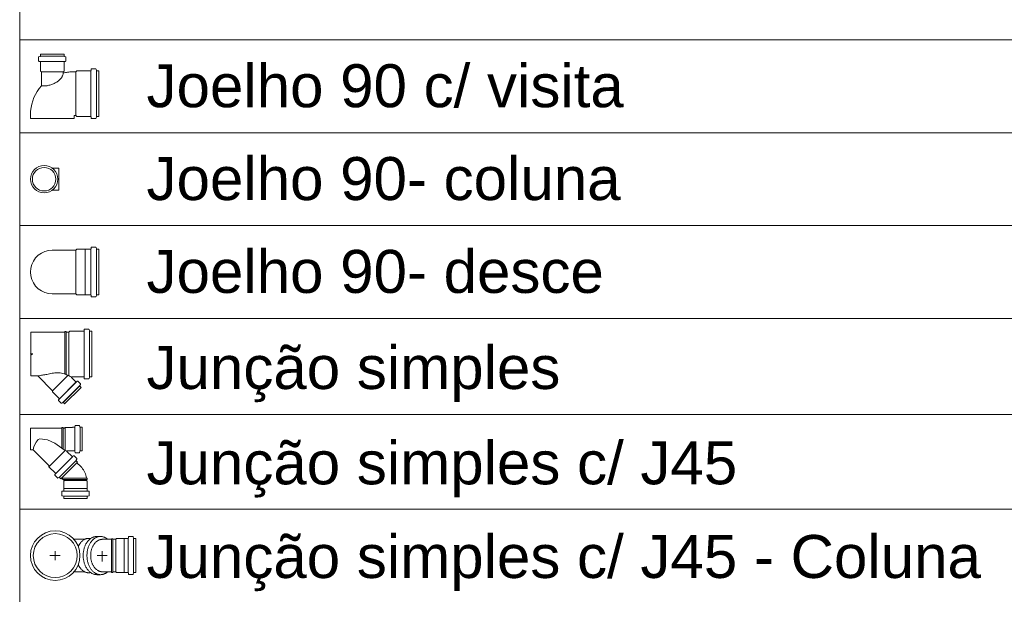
# Model space of a CAD drawing. Header units: millimetres. Extents: x 567 to 934, y -1 to 364.
# Tile 249 of 256: x 708.36 to 712.94, y 160.51 to 163.2. Entities that reach past the tile are written whole.
import ezdxf

# ---------------------------------------------------------------- set-up
doc = ezdxf.new("R2010")
doc.units = ezdxf.units.MM
doc.header["$MEASUREMENT"] = 0
doc.linetypes.add('NULL', pattern=[0])
for name, color, linetype, lineweight in [('DI-Tabelas', 7, 'Continuous', 13), ('Simbolos', 14, 'Continuous', 20), ('Simbolos_int', 14, 'Continuous', 15)]:
    doc.layers.add(name, color=color, linetype=linetype, lineweight=lineweight)
doc.styles.add('Arial', font='arial.ttf')

msp = doc.modelspace()

# ---------------------------------------------------------------- linework, layer by layer
at = {"layer": 'DI-Tabelas'}
for p, q in [((708.3586, 163.1053), (708.3586, 163.5373)), ((708.8988, 163.1053), (708.3586, 163.1053)), ((708.3586, 162.6733), (708.3586, 163.1053)), ((715.0076, 163.1053), (708.8988, 163.1053)), ((708.8988, 162.6733), (708.3586, 162.6733)), ((708.3586, 162.2413), (708.3586, 162.6733)), ((715.0076, 162.6733), (708.8988, 162.6733)), ((708.8988, 162.2413), (708.3586, 162.2413)), ((708.3586, 161.8093), (708.3586, 162.2413)), ((715.0076, 162.2413), (708.8988, 162.2413)), ((708.8988, 161.8093), (708.3586, 161.8093)), ((708.3586, 161.3616), (708.3586, 161.8093)), ((715.0076, 161.8093), (708.8988, 161.8093)), ((708.8988, 161.3616), (708.3586, 161.3616)), ((708.3586, 160.922), (708.3586, 161.3616)), ((715.0076, 161.3616), (708.8988, 161.3616)), ((708.8988, 160.922), (708.3586, 160.922)), ((708.3586, 160.49), (708.3586, 160.922)), ((715.0076, 160.922), (708.8988, 160.922))]:
    msp.add_line(p, q, dxfattribs=at)
at = {"layer": 'Simbolos'}
for p, q in [((708.4466, 163.0251), (708.4466, 163.0076)), ((708.4481, 163.0271), (708.4541, 163.0287)), ((708.4485, 163.0056), (708.4537, 163.0052)), ((708.4555, 163.0393), (708.5649, 163.0393)), ((708.4555, 163.0393), (708.4555, 163.0306)), ((708.4555, 162.9602), (708.4555, 163.0032)), ((708.5649, 163.0393), (708.5649, 163.0306)), ((708.5649, 162.9602), (708.5649, 163.0032)), ((708.5724, 163.0271), (708.5664, 163.0287)), ((708.572, 163.0056), (708.5668, 163.0052)), ((708.5738, 163.0251), (708.5738, 163.0076)), ((708.4555, 162.9602), (708.4595, 162.9562)), ((708.4595, 162.8909), (708.4595, 162.9562)), ((708.5649, 162.9602), (708.5609, 162.9562)), ((708.5609, 162.9514), (708.5609, 162.9562)), ((708.6193, 162.9569), (708.6074, 162.9569)), ((708.6242, 162.9618), (708.6193, 162.9569)), ((708.6886, 162.9618), (708.6242, 162.9618)), ((708.691, 162.9688), (708.6906, 162.9636)), ((708.7119, 162.9706), (708.693, 162.9706)), ((708.7139, 162.9691), (708.7154, 162.9633)), ((708.7262, 162.9618), (708.7174, 162.9618)), ((708.7262, 162.9618), (708.7262, 162.7488)), ((708.4086, 162.7393), (708.4086, 162.7581)), ((708.6193, 162.7537), (708.6118, 162.7537)), ((708.6118, 162.7393), (708.6118, 162.7537)), ((708.6242, 162.7488), (708.6193, 162.7537)), ((708.6886, 162.7488), (708.6242, 162.7488)), ((708.691, 162.7418), (708.6906, 162.747)), ((708.7119, 162.74), (708.693, 162.74)), ((708.7139, 162.7415), (708.7154, 162.7473)), ((708.7262, 162.7488), (708.7174, 162.7488)), ((708.5106, 162.508), (708.5408, 162.508)), ((708.5106, 162.4066), (708.5408, 162.4066)), ((708.62, 162.1269), (708.5102, 162.1269)), ((708.6244, 162.1313), (708.62, 162.1269)), ((708.6639, 162.1313), (708.6244, 162.1313)), ((708.6644, 162.1318), (708.6639, 162.1313)), ((708.6886, 162.1318), (708.6644, 162.1318)), ((708.691, 162.1388), (708.6906, 162.1336)), ((708.7119, 162.1406), (708.693, 162.1406)), ((708.7139, 162.1391), (708.7154, 162.1333)), ((708.7262, 162.1318), (708.7174, 162.1318)), ((708.7262, 162.1318), (708.7262, 161.9188)), ((708.62, 161.9237), (708.5102, 161.9237)), ((708.6244, 161.9193), (708.62, 161.9237)), ((708.6639, 161.9193), (708.6244, 161.9193)), ((708.6644, 161.9188), (708.6639, 161.9193)), ((708.6886, 161.9188), (708.6644, 161.9188)), ((708.691, 161.9118), (708.6906, 161.917)), ((708.7119, 161.91), (708.693, 161.91)), ((708.7139, 161.9115), (708.7154, 161.9173)), ((708.7262, 161.9188), (708.7174, 161.9188)), ((708.5688, 161.7456), (708.4109, 161.7456)), ((708.4109, 161.7456), (708.4109, 161.5424)), ((708.5688, 161.7456), (708.569, 161.7486)), ((708.5749, 161.7486), (708.569, 161.7486)), ((708.5752, 161.7456), (708.5749, 161.7486)), ((708.5876, 161.7456), (708.5752, 161.7456)), ((708.5925, 161.7505), (708.5876, 161.7456)), ((708.6561, 161.7505), (708.5925, 161.7505)), ((708.6586, 161.7575), (708.6581, 161.7523)), ((708.6795, 161.7593), (708.6605, 161.7593)), ((708.6814, 161.7578), (708.683, 161.752)), ((708.6938, 161.7505), (708.6849, 161.7505)), ((708.6938, 161.7505), (708.6938, 161.5375)), ((708.4198, 161.644), (708.4086, 161.644)), ((708.4166, 161.6396), (708.4087, 161.6476)), ((708.4427, 161.5424), (708.4109, 161.5424)), ((708.5119, 161.4732), (708.4427, 161.5424)), ((708.6197, 161.5145), (708.6, 161.5341)), ((708.6561, 161.5375), (708.6015, 161.5375)), ((708.6586, 161.5305), (708.6581, 161.5357)), ((708.6814, 161.5302), (708.683, 161.536)), ((708.6938, 161.5375), (708.6849, 161.5375)), ((708.6447, 161.4884), (708.5678, 161.4116)), ((708.6264, 161.5177), (708.6224, 161.5144)), ((708.641, 161.5047), (708.6286, 161.5171)), ((708.6413, 161.5023), (708.6382, 161.497)), ((708.6447, 161.4884), (708.6385, 161.4946)), ((708.6795, 161.5287), (708.6605, 161.5287)), ((708.5119, 161.4675), (708.5119, 161.4732)), ((708.5423, 161.4371), (708.5119, 161.4675)), ((708.539, 161.4304), (708.5424, 161.4344)), ((708.5515, 161.4153), (708.5391, 161.4277)), ((708.554, 161.415), (708.5593, 161.418)), ((708.5678, 161.4116), (708.5617, 161.4177)), ((708.5702, 161.3023), (708.5666, 161.2987)), ((708.5702, 161.1957), (708.5702, 161.3023)), ((708.6038, 161.3023), (708.5702, 161.3023)), ((708.6042, 161.3027), (708.6038, 161.3023)), ((708.6135, 161.3027), (708.6042, 161.3027)), ((708.6153, 161.3027), (708.6153, 161.1933)), ((708.616, 161.3098), (708.6155, 161.3045)), ((708.6355, 161.3116), (708.618, 161.3116)), ((708.6374, 161.3101), (708.639, 161.3042)), ((708.6394, 161.3027), (708.6394, 161.1933)), ((708.6496, 161.3027), (708.6409, 161.3027)), ((708.6496, 161.3027), (708.6496, 161.1933)), ((708.555, 161.2987), (708.4086, 161.2987)), ((708.4086, 161.2987), (708.4086, 161.1973)), ((708.555, 161.2987), (708.5552, 161.3017)), ((708.555, 161.2987), (708.555, 161.2064)), ((708.5611, 161.3017), (708.5552, 161.3017)), ((708.5614, 161.2987), (708.5611, 161.3017)), ((708.5666, 161.2987), (708.5614, 161.2987)), ((708.5614, 161.2987), (708.5614, 161.2014)), ((708.4214, 161.1973), (708.4086, 161.1973)), ((708.4947, 161.1252), (708.4235, 161.1964)), ((708.4947, 161.1196), (708.5706, 161.1955)), ((708.6037, 161.1652), (708.5264, 161.0879)), ((708.5614, 161.2014), (708.555, 161.2064)), ((708.6024, 161.1665), (708.5787, 161.1903)), ((708.6038, 161.1937), (708.5801, 161.1937)), ((708.6042, 161.1933), (708.6038, 161.1937)), ((708.6135, 161.1933), (708.6042, 161.1933)), ((708.6092, 161.1698), (708.6051, 161.1664)), ((708.6243, 161.1573), (708.6119, 161.1697)), ((708.616, 161.1862), (708.6155, 161.1915)), ((708.6355, 161.1844), (708.618, 161.1844)), ((708.6374, 161.1859), (708.639, 161.1918)), ((708.6496, 161.1933), (708.6409, 161.1933)), ((708.4947, 161.1196), (708.4947, 161.1252)), ((708.5251, 161.0892), (708.4947, 161.1196)), ((708.6208, 161.1482), (708.5434, 161.0709)), ((708.628, 161.141), (708.5506, 161.0636)), ((708.6246, 161.1549), (708.6215, 161.1496)), ((708.628, 161.141), (708.6218, 161.1471)), ((708.6428, 161.1205), (708.6252, 161.1382)), ((708.5218, 161.0825), (708.5252, 161.0865)), ((708.5343, 161.0674), (708.5219, 161.0798)), ((708.5367, 161.067), (708.5421, 161.0701)), ((708.5506, 161.0636), (708.5445, 161.0698)), ((708.5649, 161.055), (708.5535, 161.0665)), ((708.5641, 161.0515), (708.5649, 161.0522)), ((708.5641, 161.0179), (708.5641, 161.0515)), ((708.6691, 161.0667), (708.6721, 161.0664)), ((708.6691, 161.0603), (708.6721, 161.0605)), ((708.6691, 161.0551), (708.6691, 161.0603)), ((708.6727, 161.0515), (708.6691, 161.0551)), ((708.6721, 161.0605), (708.6721, 161.0664)), ((708.6727, 161.0179), (708.6727, 161.0515)), ((708.5548, 160.9861), (708.5548, 161.0037)), ((708.5563, 160.9842), (708.5623, 160.9826)), ((708.5567, 161.0057), (708.5619, 161.0061)), ((708.5637, 161.0175), (708.5641, 161.0179)), ((708.5637, 161.0081), (708.5637, 161.0175)), ((708.6731, 161.0175), (708.6727, 161.0179)), ((708.6731, 161.0081), (708.6731, 161.0175)), ((708.6806, 160.9842), (708.6746, 160.9826)), ((708.6802, 161.0057), (708.675, 161.0061)), ((708.682, 160.9861), (708.682, 161.0037)), ((708.5637, 160.972), (708.5637, 160.9807)), ((708.6731, 160.972), (708.5637, 160.972)), ((708.6731, 160.972), (708.6731, 160.9807)), ((708.6608, 160.7815), (708.6111, 160.7815)), ((708.7347, 160.795), (708.7171, 160.795)), ((708.7861, 160.7815), (708.7424, 160.7815)), ((708.7861, 160.7815), (708.7863, 160.7845)), ((708.7922, 160.7845), (708.7863, 160.7845)), ((708.7925, 160.7815), (708.7922, 160.7845)), ((708.8057, 160.7815), (708.7925, 160.7815)), ((708.8093, 160.7851), (708.8057, 160.7815)), ((708.8448, 160.7851), (708.8093, 160.7851)), ((708.8453, 160.7856), (708.8448, 160.7851)), ((708.8622, 160.7856), (708.8453, 160.7856)), ((708.8642, 160.7874), (708.8647, 160.7928)), ((708.8842, 160.7946), (708.8667, 160.7946)), ((708.8877, 160.7871), (708.8861, 160.7931)), ((708.8988, 160.7856), (708.8897, 160.7856)), ((708.8988, 160.7856), (708.8988, 160.6264)), ((708.6608, 160.6305), (708.6111, 160.6305)), ((708.7347, 160.617), (708.7171, 160.617)), ((708.7861, 160.6305), (708.7424, 160.6305)), ((708.7861, 160.6305), (708.7863, 160.6275)), ((708.7922, 160.6275), (708.7863, 160.6275)), ((708.7925, 160.6305), (708.7922, 160.6275)), ((708.8057, 160.6305), (708.7925, 160.6305)), ((708.8093, 160.6269), (708.8057, 160.6305)), ((708.8448, 160.6269), (708.8093, 160.6269)), ((708.8453, 160.6264), (708.8448, 160.6269)), ((708.8622, 160.6264), (708.8453, 160.6264)), ((708.8642, 160.6246), (708.8647, 160.6192)), ((708.8842, 160.6174), (708.8667, 160.6174)), ((708.8877, 160.6249), (708.8861, 160.6189)), ((708.8988, 160.6264), (708.8897, 160.6264))]:
    msp.add_line(p, q, dxfattribs=at)
for points in [[(708.4481, 163.0271), (708.4478, 163.027), (708.4476, 163.0268), (708.4474, 163.0267), (708.4471, 163.0265), (708.447, 163.0262), (708.4468, 163.026), (708.4467, 163.0257), (708.4467, 163.0254), (708.4466, 163.0251)], [(708.4466, 163.0076), (708.4467, 163.0073), (708.4467, 163.007), (708.4469, 163.0067), (708.4471, 163.0064), (708.4473, 163.0061), (708.4475, 163.0059), (708.4478, 163.0058), (708.4481, 163.0057), (708.4485, 163.0056)], [(708.4555, 163.0032), (708.4555, 163.0035), (708.4554, 163.0038), (708.4553, 163.0041), (708.4551, 163.0044), (708.4549, 163.0046), (708.4546, 163.0048), (708.4544, 163.005), (708.454, 163.0051), (708.4537, 163.0052)], [(708.4541, 163.0287), (708.4543, 163.0288), (708.4546, 163.0289), (708.4548, 163.0291), (708.455, 163.0293), (708.4552, 163.0295), (708.4554, 163.0298), (708.4555, 163.03), (708.4555, 163.0303), (708.4555, 163.0306)], [(708.5649, 163.0306), (708.565, 163.0303), (708.565, 163.03), (708.5651, 163.0298), (708.5653, 163.0295), (708.5654, 163.0293), (708.5657, 163.0291), (708.5659, 163.0289), (708.5661, 163.0288), (708.5664, 163.0287)], [(708.5668, 163.0052), (708.5664, 163.0051), (708.5661, 163.005), (708.5658, 163.0048), (708.5656, 163.0046), (708.5654, 163.0044), (708.5652, 163.0041), (708.565, 163.0038), (708.565, 163.0035), (708.5649, 163.0032)], [(708.572, 163.0056), (708.5723, 163.0057), (708.5727, 163.0058), (708.5729, 163.0059), (708.5732, 163.0061), (708.5734, 163.0064), (708.5736, 163.0067), (708.5737, 163.007), (708.5738, 163.0073), (708.5738, 163.0076)], [(708.5738, 163.0251), (708.5738, 163.0254), (708.5738, 163.0257), (708.5737, 163.026), (708.5735, 163.0262), (708.5733, 163.0265), (708.5731, 163.0267), (708.5729, 163.0268), (708.5726, 163.027), (708.5724, 163.0271)], [(708.553, 162.9291), (708.5545, 162.9313), (708.5558, 162.9336), (708.557, 162.936), (708.558, 162.9384), (708.5589, 162.9409), (708.5597, 162.9435), (708.5603, 162.9461), (708.5607, 162.9487), (708.5609, 162.9514)], [(708.6074, 162.9569), (708.6022, 162.9568), (708.597, 162.9566), (708.5918, 162.9563), (708.5866, 162.9558), (708.5814, 162.9552), (708.5763, 162.9544), (708.5711, 162.9536), (708.566, 162.9525), (708.5609, 162.9514)], [(708.6886, 162.9618), (708.6889, 162.9618), (708.6892, 162.9619), (708.6895, 162.962), (708.6898, 162.9622), (708.69, 162.9624), (708.6903, 162.9627), (708.6904, 162.963), (708.6905, 162.9633), (708.6906, 162.9636)], [(708.693, 162.9706), (708.6927, 162.9706), (708.6924, 162.9705), (708.6921, 162.9704), (708.6918, 162.9702), (708.6916, 162.97), (708.6914, 162.9697), (708.6912, 162.9694), (708.6911, 162.9691), (708.691, 162.9688)], [(708.7139, 162.9691), (708.7138, 162.9694), (708.7136, 162.9696), (708.7135, 162.9699), (708.7133, 162.9701), (708.713, 162.9703), (708.7128, 162.9704), (708.7125, 162.9705), (708.7122, 162.9706), (708.7119, 162.9706)], [(708.7154, 162.9633), (708.7155, 162.963), (708.7157, 162.9627), (708.7158, 162.9625), (708.716, 162.9623), (708.7163, 162.9621), (708.7165, 162.962), (708.7168, 162.9619), (708.7171, 162.9618), (708.7174, 162.9618)], [(708.5238, 162.905), (708.5275, 162.907), (708.5311, 162.9092), (708.5346, 162.9116), (708.538, 162.9141), (708.5413, 162.9168), (708.5444, 162.9197), (708.5474, 162.9227), (708.5503, 162.9258), (708.553, 162.9291)], [(708.4595, 162.8909), (708.4492, 162.8785), (708.44, 162.8652), (708.4318, 162.8513), (708.4248, 162.8367), (708.4191, 162.8216), (708.4145, 162.8061), (708.4113, 162.7903), (708.4093, 162.7742), (708.4086, 162.7581)], [(708.4595, 162.8909), (708.4625, 162.8909), (708.4654, 162.8909), (708.4683, 162.8909), (708.4712, 162.891), (708.4741, 162.8912), (708.4771, 162.8913), (708.48, 162.8916), (708.4829, 162.8919), (708.4858, 162.8922)], [(708.4858, 162.8922), (708.4902, 162.8931), (708.4945, 162.894), (708.4989, 162.8952), (708.5031, 162.8965), (708.5074, 162.8979), (708.5116, 162.8994), (708.5157, 162.9012), (708.5198, 162.903), (708.5238, 162.905)], [(708.6906, 162.747), (708.6905, 162.7473), (708.6904, 162.7476), (708.6903, 162.7479), (708.69, 162.7482), (708.6898, 162.7484), (708.6895, 162.7486), (708.6892, 162.7487), (708.6889, 162.7488), (708.6886, 162.7488)], [(708.691, 162.7418), (708.6911, 162.7415), (708.6912, 162.7412), (708.6914, 162.7409), (708.6916, 162.7406), (708.6918, 162.7404), (708.6921, 162.7402), (708.6924, 162.7401), (708.6927, 162.74), (708.693, 162.74)], [(708.7119, 162.74), (708.7122, 162.74), (708.7125, 162.7401), (708.7128, 162.7402), (708.713, 162.7403), (708.7133, 162.7405), (708.7135, 162.7407), (708.7136, 162.7409), (708.7138, 162.7412), (708.7139, 162.7415)], [(708.7174, 162.7488), (708.7171, 162.7488), (708.7168, 162.7487), (708.7165, 162.7486), (708.7163, 162.7485), (708.716, 162.7483), (708.7158, 162.7481), (708.7157, 162.7478), (708.7155, 162.7476), (708.7154, 162.7473)], [(708.5102, 162.1269), (708.4926, 162.1254), (708.4755, 162.1208), (708.4594, 162.1133), (708.4449, 162.1031), (708.4324, 162.0906), (708.4223, 162.0761), (708.4148, 162.06), (708.4102, 162.0429), (708.4086, 162.0253), (708.4102, 162.0077), (708.4148, 161.9906), (708.4223, 161.9745), (708.4324, 161.96), (708.4449, 161.9475), (708.4594, 161.9373), (708.4755, 161.9298), (708.4926, 161.9252), (708.5102, 161.9237)], [(708.6886, 162.1318), (708.6889, 162.1318), (708.6892, 162.1319), (708.6895, 162.132), (708.6898, 162.1322), (708.69, 162.1324), (708.6903, 162.1327), (708.6904, 162.133), (708.6905, 162.1333), (708.6906, 162.1336)], [(708.693, 162.1406), (708.6927, 162.1406), (708.6924, 162.1405), (708.6921, 162.1404), (708.6918, 162.1402), (708.6916, 162.14), (708.6914, 162.1397), (708.6912, 162.1394), (708.6911, 162.1391), (708.691, 162.1388)], [(708.7139, 162.1391), (708.7138, 162.1394), (708.7136, 162.1396), (708.7135, 162.1399), (708.7133, 162.1401), (708.713, 162.1403), (708.7128, 162.1404), (708.7125, 162.1405), (708.7122, 162.1406), (708.7119, 162.1406)], [(708.7154, 162.1333), (708.7155, 162.133), (708.7157, 162.1327), (708.7158, 162.1325), (708.716, 162.1323), (708.7163, 162.1321), (708.7165, 162.132), (708.7168, 162.1319), (708.7171, 162.1318), (708.7174, 162.1318)], [(708.6906, 161.917), (708.6905, 161.9173), (708.6904, 161.9176), (708.6903, 161.9179), (708.69, 161.9182), (708.6898, 161.9184), (708.6895, 161.9186), (708.6892, 161.9187), (708.6889, 161.9188), (708.6886, 161.9188)], [(708.691, 161.9118), (708.6911, 161.9115), (708.6912, 161.9112), (708.6914, 161.9109), (708.6916, 161.9106), (708.6918, 161.9104), (708.6921, 161.9102), (708.6924, 161.9101), (708.6927, 161.91), (708.693, 161.91)], [(708.7119, 161.91), (708.7122, 161.91), (708.7125, 161.9101), (708.7128, 161.9102), (708.713, 161.9103), (708.7133, 161.9105), (708.7135, 161.9107), (708.7136, 161.9109), (708.7138, 161.9112), (708.7139, 161.9115)], [(708.7174, 161.9188), (708.7171, 161.9188), (708.7168, 161.9187), (708.7165, 161.9186), (708.7163, 161.9185), (708.716, 161.9183), (708.7158, 161.9181), (708.7157, 161.9178), (708.7155, 161.9176), (708.7154, 161.9173)], [(708.6561, 161.7505), (708.6564, 161.7505), (708.6568, 161.7506), (708.6571, 161.7507), (708.6573, 161.7509), (708.6576, 161.7511), (708.6578, 161.7514), (708.6579, 161.7517), (708.6581, 161.752), (708.6581, 161.7523)], [(708.6605, 161.7593), (708.6602, 161.7593), (708.6599, 161.7592), (708.6596, 161.7591), (708.6593, 161.7589), (708.6591, 161.7587), (708.6589, 161.7584), (708.6587, 161.7581), (708.6586, 161.7578), (708.6585, 161.7575)], [(708.6814, 161.7578), (708.6813, 161.7581), (708.6812, 161.7583), (708.681, 161.7586), (708.6808, 161.7588), (708.6806, 161.759), (708.6803, 161.7591), (708.68, 161.7592), (708.6797, 161.7593), (708.6795, 161.7593)], [(708.6829, 161.752), (708.683, 161.7517), (708.6832, 161.7514), (708.6833, 161.7512), (708.6835, 161.751), (708.6838, 161.7508), (708.684, 161.7507), (708.6843, 161.7506), (708.6846, 161.7505), (708.6849, 161.7505)], [(708.4443, 161.5415), (708.4442, 161.5417), (708.444, 161.5419), (708.4439, 161.542), (708.4437, 161.5421), (708.4435, 161.5422), (708.4433, 161.5423), (708.4431, 161.5424), (708.4429, 161.5424), (708.4427, 161.5424)], [(708.4907, 161.5498), (708.4855, 161.549), (708.4803, 161.5482), (708.4752, 161.5473), (708.47, 161.5465), (708.4649, 161.5455), (708.4597, 161.5446), (708.4546, 161.5436), (708.4495, 161.5426), (708.4443, 161.5415)], [(708.5471, 161.5555), (708.5408, 161.5561), (708.5345, 161.5563), (708.5281, 161.5563), (708.5218, 161.556), (708.5154, 161.5553), (708.5092, 161.5544), (708.5029, 161.5532), (708.4967, 161.5517), (708.4907, 161.5498)], [(708.5997, 161.5364), (708.5942, 161.5395), (708.5887, 161.5423), (708.583, 161.5449), (708.5772, 161.5473), (708.5713, 161.5494), (708.5654, 161.5513), (708.5594, 161.553), (708.5533, 161.5544), (708.5471, 161.5555)], [(708.6015, 161.5375), (708.6012, 161.5375), (708.6009, 161.5374), (708.6007, 161.5373), (708.6005, 161.5372), (708.6002, 161.5371), (708.6, 161.5369), (708.5999, 161.5367), (708.5997, 161.5365), (708.5996, 161.5363), (708.5995, 161.536), (708.5995, 161.5358), (708.5995, 161.5355), (708.5995, 161.5352), (708.5995, 161.535), (708.5996, 161.5347), (708.5997, 161.5345), (708.5999, 161.5343), (708.6, 161.5341)], [(708.6581, 161.5357), (708.6581, 161.536), (708.6579, 161.5363), (708.6578, 161.5366), (708.6576, 161.5369), (708.6573, 161.5371), (708.6571, 161.5373), (708.6568, 161.5374), (708.6564, 161.5375), (708.6561, 161.5375)], [(708.6849, 161.5375), (708.6846, 161.5375), (708.6843, 161.5374), (708.684, 161.5373), (708.6838, 161.5372), (708.6835, 161.537), (708.6833, 161.5368), (708.6832, 161.5365), (708.683, 161.5363), (708.6829, 161.536)], [(708.6196, 161.5145), (708.6199, 161.5143), (708.6202, 161.5141), (708.6205, 161.514), (708.6208, 161.5139), (708.6211, 161.5139), (708.6215, 161.5139), (708.6218, 161.514), (708.6221, 161.5142), (708.6223, 161.5144)], [(708.6286, 161.5171), (708.6283, 161.5173), (708.6281, 161.5175), (708.6277, 161.5176), (708.6274, 161.5177), (708.6271, 161.5177), (708.6268, 161.5177), (708.6265, 161.5176), (708.6262, 161.5174), (708.6259, 161.5173)], [(708.6382, 161.497), (708.6381, 161.4967), (708.638, 161.4965), (708.638, 161.4962), (708.638, 161.4959), (708.638, 161.4956), (708.6381, 161.4953), (708.6382, 161.4951), (708.6384, 161.4948), (708.6385, 161.4946)], [(708.6413, 161.5023), (708.6414, 161.5026), (708.6415, 161.5029), (708.6416, 161.5031), (708.6416, 161.5034), (708.6415, 161.5037), (708.6415, 161.504), (708.6413, 161.5043), (708.6412, 161.5045), (708.641, 161.5047)], [(708.6585, 161.5305), (708.6586, 161.5302), (708.6587, 161.5299), (708.6589, 161.5296), (708.6591, 161.5293), (708.6593, 161.5291), (708.6596, 161.5289), (708.6599, 161.5288), (708.6602, 161.5287), (708.6605, 161.5287)], [(708.6795, 161.5287), (708.6797, 161.5287), (708.68, 161.5288), (708.6803, 161.5289), (708.6806, 161.529), (708.6808, 161.5292), (708.681, 161.5294), (708.6812, 161.5296), (708.6813, 161.5299), (708.6814, 161.5302)], [(708.539, 161.4304), (708.5388, 161.4301), (708.5387, 161.4298), (708.5386, 161.4295), (708.5386, 161.4292), (708.5386, 161.4288), (708.5386, 161.4285), (708.5388, 161.4282), (708.5389, 161.4279), (708.5391, 161.4277)], [(708.5424, 161.4344), (708.5426, 161.4347), (708.5427, 161.435), (708.5428, 161.4353), (708.5429, 161.4356), (708.5429, 161.436), (708.5428, 161.4363), (708.5427, 161.4366), (708.5425, 161.4369), (708.5423, 161.4371)], [(708.5515, 161.4153), (708.5518, 161.4151), (708.552, 161.4149), (708.5523, 161.4148), (708.5526, 161.4147), (708.5528, 161.4147), (708.5531, 161.4147), (708.5534, 161.4148), (708.5537, 161.4148), (708.554, 161.415)], [(708.5617, 161.4177), (708.5615, 161.4179), (708.5612, 161.4181), (708.561, 161.4182), (708.5607, 161.4183), (708.5604, 161.4183), (708.5601, 161.4183), (708.5598, 161.4183), (708.5595, 161.4182), (708.5593, 161.4181)], [(708.6135, 161.3027), (708.6139, 161.3027), (708.6142, 161.3028), (708.6145, 161.3029), (708.6147, 161.3031), (708.615, 161.3033), (708.6152, 161.3036), (708.6154, 161.3039), (708.6155, 161.3042), (708.6155, 161.3045)], [(708.618, 161.3116), (708.6176, 161.3116), (708.6173, 161.3115), (708.617, 161.3113), (708.6167, 161.3112), (708.6165, 161.3109), (708.6163, 161.3107), (708.6161, 161.3104), (708.616, 161.3101), (708.616, 161.3098)], [(708.6374, 161.3101), (708.6373, 161.3104), (708.6372, 161.3106), (708.637, 161.3109), (708.6368, 161.3111), (708.6366, 161.3113), (708.6363, 161.3114), (708.6361, 161.3115), (708.6358, 161.3116), (708.6355, 161.3116)], [(708.639, 161.3042), (708.6391, 161.3039), (708.6392, 161.3036), (708.6394, 161.3034), (708.6396, 161.3032), (708.6398, 161.303), (708.6401, 161.3029), (708.6404, 161.3028), (708.6407, 161.3027), (708.6409, 161.3027)], [(708.4211, 161.1973), (708.4246, 161.2142), (708.4354, 161.2338), (708.4449, 161.2455)], [(708.4449, 161.2455), (708.4531, 161.2484), (708.4873, 161.2438), (708.5224, 161.2293), (708.555, 161.2064)], [(708.4235, 161.1964), (708.4233, 161.1966), (708.4231, 161.1967), (708.4229, 161.1969), (708.4227, 161.197), (708.4224, 161.1971), (708.4222, 161.1972), (708.4219, 161.1972), (708.4217, 161.1973), (708.4214, 161.1973)], [(708.5614, 161.2014), (708.566, 161.1976), (708.5781, 161.1918)], [(708.5801, 161.1937), (708.5799, 161.1937), (708.5796, 161.1936), (708.5794, 161.1935), (708.5791, 161.1934), (708.5789, 161.1933), (708.5787, 161.1931), (708.5786, 161.1929), (708.5784, 161.1927), (708.5783, 161.1924), (708.5782, 161.1922), (708.5782, 161.1919), (708.5781, 161.1917), (708.5782, 161.1914), (708.5782, 161.1912), (708.5783, 161.1909), (708.5784, 161.1907), (708.5786, 161.1905), (708.5787, 161.1903)], [(708.6024, 161.1665), (708.6027, 161.1663), (708.603, 161.1662), (708.6033, 161.166), (708.6036, 161.166), (708.6039, 161.166), (708.6043, 161.166), (708.6046, 161.1661), (708.6049, 161.1662), (708.6051, 161.1664)], [(708.6119, 161.1697), (708.6116, 161.1699), (708.6113, 161.1701), (708.611, 161.1702), (708.6107, 161.1703), (708.6104, 161.1703), (708.6101, 161.1702), (708.6097, 161.1701), (708.6094, 161.17), (708.6092, 161.1698)], [(708.6155, 161.1915), (708.6155, 161.1918), (708.6154, 161.1921), (708.6152, 161.1924), (708.615, 161.1926), (708.6147, 161.1929), (708.6145, 161.193), (708.6142, 161.1932), (708.6139, 161.1933), (708.6135, 161.1933)], [(708.616, 161.1862), (708.616, 161.1859), (708.6161, 161.1856), (708.6163, 161.1853), (708.6165, 161.185), (708.6167, 161.1848), (708.617, 161.1846), (708.6173, 161.1845), (708.6176, 161.1844), (708.618, 161.1844)], [(708.6355, 161.1844), (708.6358, 161.1844), (708.6361, 161.1845), (708.6363, 161.1846), (708.6366, 161.1847), (708.6368, 161.1849), (708.637, 161.1851), (708.6372, 161.1853), (708.6373, 161.1856), (708.6374, 161.1859)], [(708.6409, 161.1933), (708.6407, 161.1933), (708.6404, 161.1932), (708.6401, 161.1931), (708.6398, 161.193), (708.6396, 161.1928), (708.6394, 161.1926), (708.6392, 161.1923), (708.6391, 161.1921), (708.639, 161.1918)], [(708.6215, 161.1496), (708.6214, 161.1493), (708.6213, 161.149), (708.6212, 161.1487), (708.6212, 161.1484), (708.6213, 161.1482), (708.6214, 161.1479), (708.6215, 161.1476), (708.6216, 161.1474), (708.6218, 161.1471)], [(708.6246, 161.1549), (708.6247, 161.1551), (708.6248, 161.1554), (708.6249, 161.1557), (708.6249, 161.156), (708.6248, 161.1563), (708.6247, 161.1566), (708.6246, 161.1568), (708.6245, 161.1571), (708.6243, 161.1573)], [(708.6691, 161.0667), (708.668, 161.0734), (708.6664, 161.08), (708.6643, 161.0864), (708.6618, 161.0927), (708.6588, 161.0988), (708.6554, 161.1047), (708.6516, 161.1103), (708.6474, 161.1156), (708.6428, 161.1206)], [(708.5218, 161.0824), (708.5216, 161.0822), (708.5215, 161.0819), (708.5214, 161.0816), (708.5213, 161.0812), (708.5214, 161.0809), (708.5214, 161.0806), (708.5215, 161.0803), (708.5217, 161.08), (708.5219, 161.0797)], [(708.5252, 161.0865), (708.5254, 161.0868), (708.5255, 161.0871), (708.5256, 161.0874), (708.5257, 161.0877), (708.5256, 161.088), (708.5256, 161.0884), (708.5255, 161.0887), (708.5253, 161.0889), (708.5251, 161.0892)], [(708.5343, 161.0673), (708.5345, 161.0672), (708.5348, 161.067), (708.5351, 161.0669), (708.5353, 161.0668), (708.5356, 161.0668), (708.5359, 161.0668), (708.5362, 161.0668), (708.5365, 161.0669), (708.5367, 161.067)], [(708.5445, 161.0698), (708.5443, 161.07), (708.544, 161.0701), (708.5437, 161.0703), (708.5435, 161.0703), (708.5432, 161.0704), (708.5429, 161.0704), (708.5426, 161.0703), (708.5423, 161.0702), (708.5421, 161.0701)], [(708.5649, 161.0522), (708.5651, 161.0525), (708.5653, 161.0528), (708.5654, 161.0531), (708.5655, 161.0535), (708.5655, 161.0538), (708.5654, 161.0541), (708.5653, 161.0545), (708.5651, 161.0548), (708.5649, 161.055)], [(708.5567, 161.0057), (708.5563, 161.0056), (708.556, 161.0055), (708.5557, 161.0053), (708.5555, 161.0051), (708.5553, 161.0049), (708.5551, 161.0046), (708.5549, 161.0043), (708.5549, 161.004), (708.5548, 161.0037)], [(708.5548, 160.9861), (708.5549, 160.9859), (708.5549, 160.9856), (708.555, 160.9853), (708.5552, 160.9851), (708.5553, 160.9848), (708.5556, 160.9846), (708.5558, 160.9844), (708.556, 160.9843), (708.5563, 160.9842)], [(708.5619, 161.0061), (708.5622, 161.0062), (708.5626, 161.0063), (708.5628, 161.0065), (708.5631, 161.0067), (708.5633, 161.0069), (708.5635, 161.0072), (708.5636, 161.0075), (708.5637, 161.0078), (708.5637, 161.0081)], [(708.5637, 160.9807), (708.5637, 160.981), (708.5637, 160.9813), (708.5636, 160.9815), (708.5634, 160.9818), (708.5632, 160.982), (708.563, 160.9822), (708.5628, 160.9824), (708.5625, 160.9825), (708.5623, 160.9826)], [(708.6731, 161.0081), (708.6732, 161.0078), (708.6732, 161.0075), (708.6734, 161.0072), (708.6736, 161.0069), (708.6738, 161.0067), (708.674, 161.0065), (708.6743, 161.0063), (708.6746, 161.0062), (708.675, 161.0061)], [(708.6746, 160.9826), (708.6743, 160.9825), (708.6741, 160.9824), (708.6739, 160.9822), (708.6736, 160.982), (708.6735, 160.9818), (708.6733, 160.9815), (708.6732, 160.9813), (708.6732, 160.981), (708.6731, 160.9807)], [(708.682, 161.0037), (708.682, 161.004), (708.6819, 161.0043), (708.6818, 161.0046), (708.6816, 161.0049), (708.6814, 161.0051), (708.6811, 161.0053), (708.6809, 161.0055), (708.6805, 161.0056), (708.6802, 161.0057)], [(708.6806, 160.9842), (708.6808, 160.9843), (708.6811, 160.9844), (708.6813, 160.9846), (708.6815, 160.9848), (708.6817, 160.9851), (708.6819, 160.9853), (708.682, 160.9856), (708.682, 160.9859), (708.682, 160.9861)], [(708.6394, 160.7626), (708.6384, 160.7611), (708.6373, 160.7595), (708.6364, 160.758), (708.6354, 160.7564), (708.6345, 160.7548), (708.6336, 160.7532), (708.6328, 160.7515), (708.632, 160.7499), (708.6312, 160.7482)], [(708.6588, 160.7804), (708.6563, 160.7789), (708.6539, 160.7772), (708.6515, 160.7754), (708.6493, 160.7735), (708.6471, 160.7715), (708.645, 160.7694), (708.643, 160.7672), (708.6412, 160.7649), (708.6394, 160.7626)], [(708.6794, 160.786), (708.677, 160.7859), (708.6746, 160.7857), (708.6723, 160.7854), (708.6699, 160.7849), (708.6676, 160.7842), (708.6653, 160.7835), (708.6631, 160.7826), (708.661, 160.7816), (708.6589, 160.7804)], [(708.6726, 160.7689), (708.6707, 160.7661), (708.6689, 160.7632), (708.6671, 160.7602), (708.6655, 160.7572), (708.664, 160.7541), (708.6627, 160.7509), (708.6614, 160.7478), (708.6603, 160.7445), (708.6592, 160.7412)], [(708.6943, 160.7888), (708.6915, 160.7871), (708.6887, 160.7852), (708.6861, 160.7832), (708.6836, 160.7811), (708.6812, 160.7789), (708.6789, 160.7765), (708.6767, 160.7741), (708.6746, 160.7716), (708.6726, 160.7689)], [(708.6902, 160.7689), (708.6882, 160.7661), (708.6864, 160.7632), (708.6847, 160.7602), (708.6831, 160.7572), (708.6816, 160.7541), (708.6802, 160.7509), (708.6789, 160.7478), (708.6778, 160.7445), (708.6768, 160.7412)], [(708.6884, 160.785), (708.6874, 160.7852), (708.6864, 160.7854), (708.6854, 160.7855), (708.6844, 160.7857), (708.6834, 160.7858), (708.6824, 160.7859), (708.6814, 160.7859), (708.6804, 160.786), (708.6794, 160.786)], [(708.7118, 160.7888), (708.709, 160.7871), (708.7063, 160.7852), (708.7037, 160.7832), (708.7012, 160.7811), (708.6987, 160.7789), (708.6964, 160.7765), (708.6942, 160.7741), (708.6921, 160.7716), (708.6902, 160.7689)], [(708.7047, 160.7594), (708.703, 160.757), (708.7015, 160.7545), (708.7, 160.752), (708.6987, 160.7494), (708.6974, 160.7468), (708.6962, 160.7441), (708.6952, 160.7414), (708.6942, 160.7387), (708.6933, 160.7359)], [(708.7171, 160.795), (708.7144, 160.7949), (708.7118, 160.7947), (708.7092, 160.7943), (708.7065, 160.7937), (708.704, 160.793), (708.7015, 160.7922), (708.699, 160.7912), (708.6966, 160.7901), (708.6942, 160.7888)], [(708.723, 160.7762), (708.7207, 160.7748), (708.7184, 160.7732), (708.7161, 160.7715), (708.714, 160.7697), (708.712, 160.7678), (708.71, 160.7658), (708.7081, 160.7638), (708.7064, 160.7616), (708.7047, 160.7594)], [(708.7347, 160.795), (708.732, 160.7949), (708.7293, 160.7947), (708.7267, 160.7943), (708.7241, 160.7937), (708.7215, 160.793), (708.719, 160.7922), (708.7165, 160.7912), (708.7141, 160.7901), (708.7118, 160.7888)], [(708.7424, 160.7815), (708.7402, 160.7814), (708.7379, 160.7812), (708.7357, 160.7809), (708.7335, 160.7804), (708.7313, 160.7798), (708.7292, 160.7791), (708.7271, 160.7783), (708.725, 160.7773), (708.7231, 160.7762)], [(708.7575, 160.7888), (708.7552, 160.7901), (708.7528, 160.7912), (708.7503, 160.7922), (708.7478, 160.793), (708.7452, 160.7937), (708.7426, 160.7943), (708.74, 160.7947), (708.7373, 160.7949), (708.7347, 160.795)], [(708.7677, 160.7815), (708.7667, 160.7824), (708.7656, 160.7833), (708.7645, 160.7841), (708.7634, 160.785), (708.7622, 160.7858), (708.7611, 160.7866), (708.7599, 160.7873), (708.7587, 160.7881), (708.7575, 160.7888)], [(708.8622, 160.7856), (708.8626, 160.7856), (708.8629, 160.7857), (708.8632, 160.7858), (708.8635, 160.786), (708.8637, 160.7862), (708.8639, 160.7865), (708.8641, 160.7868), (708.8642, 160.7871), (708.8642, 160.7874)], [(708.8667, 160.7946), (708.8664, 160.7946), (708.866, 160.7945), (708.8657, 160.7943), (708.8655, 160.7942), (708.8652, 160.7939), (708.865, 160.7937), (708.8649, 160.7934), (708.8647, 160.7931), (708.8647, 160.7928)], [(708.8861, 160.7931), (708.886, 160.7934), (708.8859, 160.7936), (708.8857, 160.7939), (708.8855, 160.7941), (708.8853, 160.7943), (708.885, 160.7944), (708.8848, 160.7945), (708.8845, 160.7946), (708.8842, 160.7946)], [(708.8877, 160.7871), (708.8878, 160.7868), (708.888, 160.7865), (708.8881, 160.7863), (708.8883, 160.7861), (708.8886, 160.7859), (708.8888, 160.7858), (708.8891, 160.7857), (708.8894, 160.7856), (708.8897, 160.7856)], [(708.6592, 160.7412), (708.6582, 160.7374), (708.6572, 160.7336), (708.6564, 160.7297), (708.6557, 160.7258), (708.6552, 160.7218), (708.6547, 160.7179), (708.6544, 160.7139), (708.6542, 160.71), (708.6542, 160.706)], [(708.6768, 160.7412), (708.6757, 160.7374), (708.6748, 160.7336), (708.674, 160.7297), (708.6733, 160.7258), (708.6727, 160.7218), (708.6723, 160.7179), (708.672, 160.7139), (708.6718, 160.71), (708.6717, 160.706)], [(708.6933, 160.7359), (708.6924, 160.7327), (708.6917, 160.7294), (708.691, 160.7261), (708.6904, 160.7228), (708.6899, 160.7194), (708.6895, 160.7161), (708.6893, 160.7127), (708.6891, 160.7094), (708.6891, 160.706)], [(708.6312, 160.6638), (708.632, 160.6621), (708.6328, 160.6604), (708.6336, 160.6588), (708.6345, 160.6572), (708.6354, 160.6556), (708.6364, 160.654), (708.6373, 160.6525), (708.6384, 160.6509), (708.6394, 160.6494)], [(708.6542, 160.706), (708.6542, 160.702), (708.6544, 160.6981), (708.6547, 160.6941), (708.6552, 160.6901), (708.6557, 160.6862), (708.6564, 160.6823), (708.6572, 160.6784), (708.6582, 160.6746), (708.6592, 160.6707)], [(708.6592, 160.6707), (708.6603, 160.6675), (708.6614, 160.6642), (708.6627, 160.661), (708.664, 160.6579), (708.6655, 160.6548), (708.6671, 160.6518), (708.6689, 160.6488), (708.6707, 160.6459), (708.6726, 160.6431)], [(708.6717, 160.706), (708.6718, 160.702), (708.672, 160.6981), (708.6723, 160.6941), (708.6727, 160.6901), (708.6733, 160.6862), (708.674, 160.6823), (708.6748, 160.6784), (708.6757, 160.6746), (708.6768, 160.6707)], [(708.6768, 160.6707), (708.6778, 160.6675), (708.6789, 160.6642), (708.6802, 160.661), (708.6816, 160.6579), (708.6831, 160.6548), (708.6847, 160.6518), (708.6864, 160.6488), (708.6882, 160.6459), (708.6902, 160.6431)], [(708.6891, 160.706), (708.6891, 160.7026), (708.6893, 160.6993), (708.6895, 160.6959), (708.6899, 160.6926), (708.6904, 160.6892), (708.691, 160.6859), (708.6917, 160.6826), (708.6924, 160.6793), (708.6933, 160.6761)], [(708.6933, 160.6761), (708.6942, 160.6733), (708.6952, 160.6706), (708.6962, 160.6678), (708.6974, 160.6652), (708.6987, 160.6626), (708.7, 160.66), (708.7015, 160.6575), (708.703, 160.655), (708.7047, 160.6526)], [(708.6394, 160.6494), (708.6412, 160.647), (708.643, 160.6448), (708.645, 160.6426), (708.6471, 160.6405), (708.6493, 160.6385), (708.6515, 160.6366), (708.6539, 160.6348), (708.6563, 160.6331), (708.6588, 160.6316)], [(708.6589, 160.6316), (708.661, 160.6304), (708.6631, 160.6294), (708.6653, 160.6285), (708.6676, 160.6277), (708.6699, 160.6271), (708.6723, 160.6266), (708.6746, 160.6263), (708.677, 160.6261), (708.6794, 160.626)], [(708.6726, 160.6431), (708.6746, 160.6404), (708.6767, 160.6379), (708.6789, 160.6354), (708.6812, 160.6331), (708.6836, 160.6309), (708.6861, 160.6288), (708.6887, 160.6268), (708.6915, 160.6249), (708.6943, 160.6232)], [(708.6794, 160.626), (708.6804, 160.626), (708.6814, 160.626), (708.6824, 160.6261), (708.6834, 160.6262), (708.6844, 160.6263), (708.6854, 160.6264), (708.6864, 160.6266), (708.6874, 160.6268), (708.6884, 160.627)], [(708.6902, 160.6431), (708.6921, 160.6404), (708.6942, 160.6379), (708.6964, 160.6354), (708.6987, 160.6331), (708.7012, 160.6309), (708.7037, 160.6288), (708.7063, 160.6268), (708.709, 160.6249), (708.7118, 160.6232)], [(708.6942, 160.6232), (708.6966, 160.6219), (708.699, 160.6208), (708.7015, 160.6198), (708.704, 160.6189), (708.7065, 160.6182), (708.7092, 160.6177), (708.7118, 160.6173), (708.7144, 160.6171), (708.7171, 160.617)], [(708.7047, 160.6526), (708.7064, 160.6504), (708.7081, 160.6482), (708.71, 160.6461), (708.712, 160.6442), (708.714, 160.6423), (708.7161, 160.6405), (708.7184, 160.6388), (708.7207, 160.6372), (708.723, 160.6358)], [(708.7118, 160.6232), (708.7141, 160.6219), (708.7165, 160.6208), (708.719, 160.6198), (708.7215, 160.6189), (708.7241, 160.6182), (708.7267, 160.6177), (708.7293, 160.6173), (708.732, 160.6171), (708.7347, 160.617)], [(708.7231, 160.6357), (708.725, 160.6347), (708.7271, 160.6337), (708.7292, 160.6329), (708.7313, 160.6321), (708.7335, 160.6315), (708.7357, 160.6311), (708.7379, 160.6308), (708.7402, 160.6306), (708.7424, 160.6305)], [(708.7347, 160.617), (708.7373, 160.6171), (708.74, 160.6173), (708.7426, 160.6177), (708.7452, 160.6182), (708.7478, 160.6189), (708.7503, 160.6198), (708.7528, 160.6208), (708.7552, 160.6219), (708.7575, 160.6232)], [(708.7575, 160.6232), (708.7587, 160.6239), (708.7599, 160.6247), (708.7611, 160.6254), (708.7622, 160.6262), (708.7634, 160.627), (708.7645, 160.6279), (708.7656, 160.6287), (708.7667, 160.6296), (708.7677, 160.6305)], [(708.8642, 160.6246), (708.8642, 160.6249), (708.8641, 160.6252), (708.8639, 160.6255), (708.8637, 160.6257), (708.8635, 160.626), (708.8632, 160.6261), (708.8629, 160.6263), (708.8626, 160.6264), (708.8622, 160.6264)], [(708.8647, 160.6192), (708.8647, 160.6189), (708.8649, 160.6186), (708.865, 160.6183), (708.8652, 160.618), (708.8655, 160.6178), (708.8657, 160.6176), (708.866, 160.6175), (708.8664, 160.6174), (708.8667, 160.6174)], [(708.8842, 160.6174), (708.8845, 160.6174), (708.8848, 160.6175), (708.885, 160.6176), (708.8853, 160.6177), (708.8855, 160.6179), (708.8857, 160.6181), (708.8859, 160.6183), (708.886, 160.6186), (708.8861, 160.6189)], [(708.8897, 160.6264), (708.8894, 160.6264), (708.8891, 160.6263), (708.8888, 160.6262), (708.8886, 160.6261), (708.8883, 160.6259), (708.8881, 160.6257), (708.888, 160.6254), (708.8878, 160.6252), (708.8877, 160.6249)]]:
    msp.add_lwpolyline(points, dxfattribs=at)
for centre, radius in [((708.4722, 162.4573), 0.0636), ((708.5239, 160.706), 0.1021)]:
    msp.add_circle(centre, radius, dxfattribs=at)
at = {"layer": 'Simbolos_int'}
for p, q in [((708.4555, 163.0291), (708.5649, 163.0291)), ((708.4555, 163.005), (708.5649, 163.005)), ((708.4595, 162.9562), (708.5609, 162.9562)), ((708.6193, 162.9569), (708.6193, 162.7537)), ((708.6904, 162.9618), (708.6904, 162.7488)), ((708.7158, 162.9618), (708.7158, 162.7488)), ((708.6118, 162.7393), (708.4086, 162.7393)), ((708.5408, 162.4066), (708.5408, 162.508)), ((708.62, 162.1269), (708.62, 161.9237)), ((708.6639, 162.1313), (708.6639, 161.9193)), ((708.6904, 162.1318), (708.6904, 161.9188)), ((708.7158, 162.1318), (708.7158, 161.9188)), ((708.5688, 161.5503), (708.5688, 161.7456)), ((708.5752, 161.5481), (708.5752, 161.7456)), ((708.5876, 161.5428), (708.5876, 161.7456)), ((708.6579, 161.7505), (708.6579, 161.5375)), ((708.6834, 161.7505), (708.6834, 161.5375)), ((708.5835, 161.5447), (708.5119, 161.4732)), ((708.6204, 161.5127), (708.5431, 161.4353)), ((708.6209, 161.5132), (708.5436, 161.4358)), ((708.6375, 161.4957), (708.5601, 161.4183)), ((708.638, 161.4962), (708.5606, 161.4188)), ((708.5535, 161.0665), (708.6252, 161.1382)), ((708.6691, 161.0667), (708.5537, 161.0667)), ((708.6691, 161.0603), (708.5596, 161.0603)), ((708.6691, 161.0551), (708.5648, 161.0551)), ((708.6731, 161.0175), (708.5637, 161.0175)), ((708.6731, 161.0063), (708.5637, 161.0063)), ((708.6731, 160.9822), (708.5637, 160.9822)), ((708.7861, 160.6305), (708.7861, 160.7815)), ((708.7925, 160.6305), (708.7925, 160.7815)), ((708.8057, 160.6305), (708.8057, 160.7815)), ((708.8448, 160.6269), (708.8448, 160.7851)), ((708.8641, 160.7856), (708.8641, 160.6264)), ((708.8881, 160.7856), (708.8881, 160.6264)), ((708.5239, 160.706), (708.5239, 160.7263)), ((708.7424, 160.7263), (708.7424, 160.678)), ((708.7424, 160.7222), (708.7424, 160.6891)), ((708.5239, 160.706), (708.4996, 160.706)), ((708.5239, 160.706), (708.5466, 160.706)), ((708.5239, 160.706), (708.5239, 160.6849)), ((708.7194, 160.706), (708.765, 160.706)), ((708.7263, 160.706), (708.7662, 160.706))]:
    msp.add_line(p, q, dxfattribs=at)
for centre, radius in [((708.4722, 162.4573), 0.0547), ((708.5239, 160.706), 0.1153)]:
    msp.add_circle(centre, radius, dxfattribs=at)

# ---------------------------------------------------------------- texts
at = {"layer": 'DI-Tabelas', "linetype": 'NULL', "char_height": 0.2, "attachment_point": 7, "line_spacing_factor": 0.6, "style": 'Arial'}
for s, insert, width in [('Joelho 90 c/ visita', (708.9488, 162.7893), 4.441159), ('Joelho 90- coluna', (708.9488, 162.3573), 4.410366), ('Joelho 90- desce', (708.9488, 161.9253), 4.255183), ('Junção simples', (708.9488, 161.4194), 3.85122), ('Junção simples c/ J45', (708.9488, 160.9758), 5.497256), ('Junção simples c/ J45 - Coluna', (708.9488, 160.54), 7.764024)]:
    msp.add_mtext(s, dxfattribs=dict(at, insert=insert, width=width))

doc.saveas('drawing.dxf')
